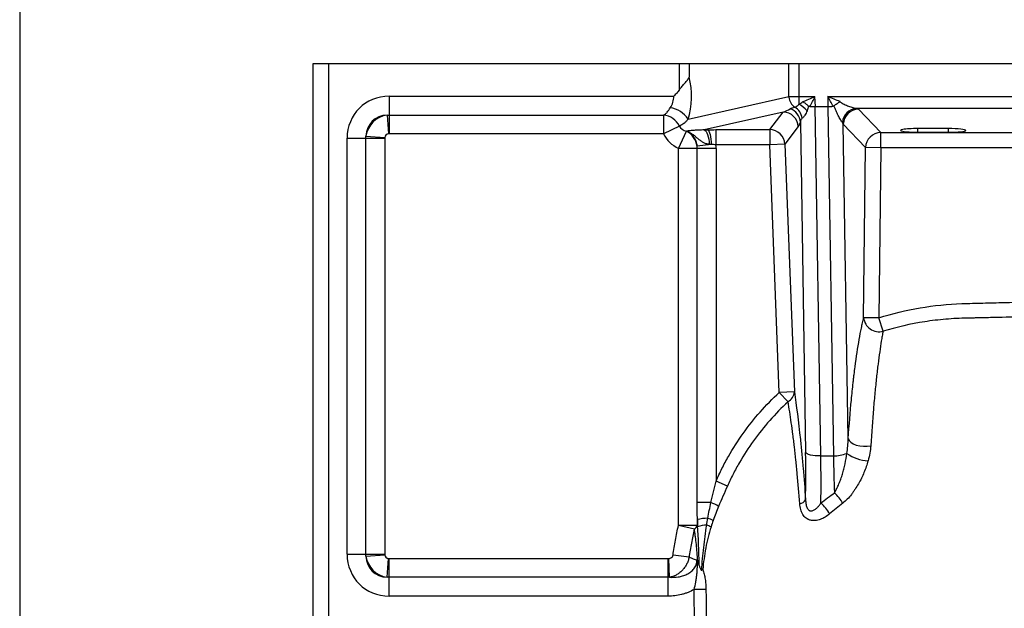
# Model space of a CAD drawing. Header units: millimetres. Extents: x 3 to 415, y 5 to 292.
# Tile 3 of 10: x 3 to 68, y 154 to 192. Entities that reach past the tile are written whole.
import ezdxf

# ---------------------------------------------------------------- set-up
doc = ezdxf.new("R2010")
doc.units = ezdxf.units.MM
doc.layers.add('FORMAT', color=179, linetype='Continuous')

msp = doc.modelspace()

# ---------------------------------------------------------------- linework, layer by layer
at = {"color": 7, "linetype": 'Continuous', "lineweight": 25}
for p, q in [((22.236, 123.035), (22.236, 189.4635)), ((22.236, 189.4635), (23.236, 189.4635)), ((23.236, 189.4635), (23.236, 123.035)), ((23.236, 189.4635), (46.2809, 189.4635)), ((46.2809, 187.7371), (46.2809, 189.4635)), ((46.2809, 189.4635), (46.9283, 189.4635)), ((46.9283, 189.4635), (46.9283, 188.5674)), ((46.9283, 189.4635), (53.4717, 189.4635)), ((53.4717, 189.4635), (54.119, 189.4635)), ((53.4717, 187.2892), (53.4717, 189.4635)), ((54.119, 189.4635), (54.119, 187.2892)), ((54.119, 189.4635), (111.7815, 189.4635)), ((27.2235, 187.3072), (45.9169, 187.3072)), ((27.2235, 187.3072), (27.2235, 186.0721)), ((46.8537, 185.7975), (53.4717, 187.2892)), ((53.4717, 187.2892), (54.119, 187.2892)), ((54.1192, 187.2849), (53.4747, 187.2419)), ((54.1192, 187.2849), (55.1888, 187.2849)), ((55.2141, 186.6236), (55.1888, 187.2849)), ((56.041, 187.2849), (56.0336, 186.6364)), ((56.041, 187.2849), (109.8595, 187.2849)), ((53.0979, 186.263), (47.9219, 185.0964)), ((52.2143, 185.11), (53.0979, 186.263)), ((55.5715, 163.6824), (55.2111, 186.6235)), ((55.2141, 186.6236), (56.0336, 186.6364)), ((56.0372, 186.6365), (56.3976, 163.6954)), ((107.9794, 186.5035), (57.9211, 186.5035)), ((58.0451, 186.4462), (59.5067, 184.9148)), ((27.0843, 186.0664), (27.1863, 184.8355)), ((27.2235, 186.0721), (45.2379, 186.0721)), ((27.2235, 186.0721), (27.2235, 184.837)), ((45.2379, 186.0721), (45.2379, 184.837)), ((54.2308, 185.6046), (54.5718, 163.9024)), ((46.2874, 185.3441), (45.2379, 184.837)), ((46.2236, 183.8836), (46.7459, 185.0015)), ((48.6829, 185.11), (52.2143, 185.11)), ((48.6829, 185.11), (48.6829, 184.1155)), ((52.2143, 185.11), (52.2143, 184.1155)), ((54.0936, 185.3067), (53.21, 184.1536)), ((57.3747, 164.809), (57.0502, 185.4631)), ((58.5119, 183.9316), (57.0502, 185.4631)), ((63.9503, 185.181), (61.9503, 185.181)), ((61.9503, 184.9408), (63.9503, 184.9408)), ((24.4637, 157.2367), (24.4637, 184.5474)), ((24.4637, 184.5474), (25.6988, 184.5474)), ((25.6988, 157.2367), (25.6988, 184.5474)), ((25.6988, 184.5474), (26.9339, 184.5474)), ((25.7045, 184.6866), (26.9354, 184.5846)), ((26.9339, 184.5474), (26.9339, 157.2367)), ((45.2379, 184.837), (27.2235, 184.837)), ((59.5067, 184.9148), (106.3938, 184.9148)), ((59.5067, 183.9203), (59.5067, 184.9148)), ((46.2236, 159.1168), (46.2236, 183.8836)), ((47.4587, 183.8836), (46.2236, 183.8836)), ((48.3773, 184.1361), (47.4503, 184.0274)), ((48.6938, 183.8836), (47.4587, 183.8836)), ((47.4587, 160.628), (47.4587, 183.8836)), ((52.2143, 184.1155), (48.6829, 184.1155)), ((48.6938, 183.8836), (48.6938, 162.0332)), ((53.21, 184.1536), (52.2143, 184.1155)), ((52.8371, 167.8577), (52.2143, 184.1155)), ((53.21, 184.1536), (53.8328, 167.8958)), ((58.3844, 172.7628), (58.5119, 183.9316)), ((59.5067, 183.9203), (58.5119, 183.9316)), ((59.5067, 183.9203), (59.3792, 172.7514)), ((106.3938, 183.9203), (59.5067, 183.9203)), ((59.3792, 172.7514), (58.3844, 172.7628)), ((59.6568, 171.867), (59.3792, 172.7514)), ((53.8328, 167.8958), (52.8371, 167.8577)), ((53.4184, 167.2372), (52.8371, 167.8577)), ((55.5715, 163.6824), (56.3976, 163.6954)), ((49.4394, 161.707), (48.6938, 162.0332)), ((48.3539, 160.628), (47.4587, 160.628)), ((47.4655, 159.1168), (46.2236, 159.1168)), ((47.2675, 158.8699), (46.2236, 159.1168)), ((47.4655, 159.5082), (47.4655, 159.1168)), ((24.4637, 157.2367), (25.6988, 157.2367)), ((25.6988, 157.2367), (26.9339, 157.2367)), ((25.7045, 157.0976), (26.9354, 157.1996)), ((46.9205, 157.0327), (45.8682, 157.1698)), ((27.0843, 155.7178), (27.1863, 156.9487)), ((27.2235, 155.7121), (27.2235, 156.9472)), ((27.2235, 156.9472), (45.5457, 156.9472)), ((45.5457, 155.7121), (45.5457, 156.9472)), ((45.6304, 155.7135), (45.5899, 156.9479)), ((27.2235, 154.477), (27.2235, 155.7121)), ((45.5457, 155.7121), (27.2235, 155.7121)), ((45.5457, 154.477), (45.5457, 155.7121)), ((48.0304, 154.9164), (47.2515, 154.9143)), ((45.5457, 154.477), (27.2235, 154.477))]:
    msp.add_line(p, q, dxfattribs=at)
at = {"color": 8, "linetype": 'Continuous', "lineweight": 25}
for p, q in [((61.9503, 184.9408), (61.9503, 185.181)), ((63.9503, 184.9408), (63.9503, 185.181))]:
    msp.add_line(p, q, dxfattribs=at)
at = {"color": 7, "linetype": 'Continuous', "lineweight": 25, "flags": 128}
for points in [[(47.9219, 185.0964), (47.9809, 185.063), (48.0381, 184.999), (48.0916, 184.9065), (48.1396, 184.7883), (48.1808, 184.6482), (48.2137, 184.4907), (48.2372, 184.3208), (48.2508, 184.144)], [(48.1442, 185.1033), (48.1864, 185.069), (48.2271, 185.0035), (48.2652, 184.9091), (48.2994, 184.7888), (48.3285, 184.6465), (48.3517, 184.4867), (48.3681, 184.3147), (48.3773, 184.1361)], [(57.3747, 164.809), (57.4259, 164.6905), (57.5353, 164.5787), (57.6962, 164.4803), (57.8987, 164.4015), (58.1302, 164.3472), (58.3764, 164.3207), (58.6223, 164.3235), (58.8525, 164.3557)], [(55.5715, 163.6824), (55.3871, 163.6839), (55.2089, 163.6943), (55.0429, 163.713), (54.895, 163.7396), (54.7701, 163.7731), (54.6725, 163.8123), (54.6056, 163.8559), (54.5718, 163.9024)]]:
    msp.add_lwpolyline(points, dxfattribs=at)
at = {"color": 7, "linetype": 'Continuous', "lineweight": 25}
for centre, radius, start, end in [((45.388, 184.8118), 1.7663, 33.922926, 80.207269), ((53.0891, 185.2573), 1.0058, 2.812015, 89.496804), ((53.2353, 185.5367), 0.9979, 3.903504, 71.483788), ((53.3099, 185.7099), 1.0463, 8.145078, 58.041174), ((53.3221, 185.1833), 1.7878, 40.950417, 63.027167), ((57.9894, 185.4993), 1.0065, 93.893556, 174.989762), ((58.0571, 185.4392), 1.0071, 90.684691, 178.640054), ((45.076, 184.7183), 1.3635, 27.319795, 83.181353), ((46.1221, 183.8087), 1.3461, 9.348593, 62.38848), ((52.2055, 184.1043), 1.0058, 2.812015, 89.496804), ((59.5187, 183.9077), 1.0071, 90.684691, 178.640054), ((46.2236, 183.8836), 1.2351, 0, 6.686733), ((46.2236, 183.8836), 2.4702, 0, 5.386422), ((59.4051, 172.8611), 1.0254, 185.499351, 284.20594), ((53.0086, 167.9547), 0.8263, 299.733113, 355.914176), ((56.4625, 165.9478), 2.2533, 268.347194, 291.461019), ((58.7892, 165.9325), 2.5672, 234.18621, 267.402364), ((54.506, 159.1542), 2.8826, 29.534541, 47.167084), ((46.2508, 155.8912), 5.1827, 59.827135, 66.058737), ((54.1096, 161.0604), 0.5245, 278.835291, 331.093649), ((53.9288, 158.6857), 2.5225, 28.249802, 49.1595), ((46.8389, 159.4165), 0.6946, 308.102542, 334.438334), ((48.2548, 155.8648), 3.7279, 91.572308, 102.223693), ((48.2013, 156.6109), 2.5315, 92.760893, 106.610856), ((46.3429, 154.1333), 5.2989, 67.59758, 70.869874), ((46.2745, 154.5957), 5.3369, 65.378474, 69.397538)]:
    msp.add_arc(centre, radius, start, end, dxfattribs=at)
for centre, major_axis, ratio, start_param, end_param in [((45.8831, 187.3072), (0, 2.5714), 0.4663077, 4.0849169, 5.2245389), ((27.4216, 184.3493), (2.1605, -2.1605), 0.9351131, 2.3897132, 3.8934721), ((44.7178, 187.3072), (0, 1.2857), 0.9326153, 4.0849169, 4.712389), ((54.1978, 187.2924), (-0.1728, 0.7665), 0.9209645, 1.3701737, 1.4307035), ((54.1645, 187.2849), (-0.1524, 0.7708), 0.8777942, 1.4539225, 2.4714899), ((54.1978, 187.2924), (0.0772, 0.0174), 0.9022237, 2.9409701, 3.0014998), ((54.1645, 187.2849), (-0.0048, 0.7857), 0.0577296, 1.5704449, 2.2739046), ((52.9966, 187.0216), (1.2834, 0.6107), 0.5196928, 4.5466494, 4.9036638), ((55.2091, 186.7548), (0.9997, 0.027), 0.1312768, 4.347255, 4.710907), ((55.3574, 182.8823), (-0.1498, 3.7411), 0.2670792, 6.2766909, 6.2796549), ((55.9909, 182.8922), (0.0505, 3.7442), 0.2670444, 0.0042404, 0.007801), ((56.0351, 186.7678), (1.0001, 0.0021), 0.1312768, 4.7141693, 5.0588839), ((56.0561, 186.4237), (2.0003, -0.0013), 0.111918, 0.1065517, 0.3700329), ((27.4216, 184.3493), (1.3103, -1.3103), 0.8479954, 2.471734, 3.8114513), ((27.2302, 184.5407), (1.1112, 1.1112), 0.959527, 0.9009377, 2.240655), ((53.9923, 187.0598), (0.0246, 1.8333), 0.23048, 3.441565, 3.7985794), ((56.0561, 185.4292), (1.0003, -0.0264), 0.4813459, 0.1249778, 0.388459), ((47.3364, 185.7458), (1.1081, 0.2498), 0.6917031, 3.3483167, 4.0032054), ((44.7202, 185.1562), (4.2482, 1.1646), 0.1725559, 5.1615655, 5.1624218), ((61.9503, 185.0609), (1.1429, 0), 0.1051042, 1.5707963, 4.712389), ((63.9503, 185.0609), (1.1429, 0), 0.1051042, 4.712389, 7.8539816), ((27.2302, 184.5407), (0.216, -0.216), 0.9351131, 2.471734, 3.8114513), ((47.3364, 185.7458), (2.2397, 0.5048), 0.9022237, 3.3483167, 4.0032054), ((53.6682, 166.4363), (-0.3795, 9.8665), 0.0844809, 4.1019513, 4.4494067), ((54.6639, 166.4744), (-0.395, 10.8664), 0.0767168, 4.1377907, 4.4497458), ((57.3909, 166.5173), (0.0993, 10.8741), 0.0921461, 1.8341464, 2.0753921), ((27.4216, 157.4349), (2.1605, 2.1605), 0.9351131, 2.3897132, 3.8934721), ((27.2302, 157.2435), (0.216, 0.216), 0.9351131, 2.471734, 3.8114513), ((27.4216, 157.4349), (1.3103, 1.3103), 0.8479954, 2.471734, 3.8114513), ((27.2302, 157.2435), (-1.1112, 1.1112), 0.959527, 0.9009377, 2.240655)]:
    msp.add_ellipse(centre, major_axis=major_axis, ratio=ratio, start_param=start_param, end_param=end_param, dxfattribs=at)
for points, knots in [([(46.2809, 187.7371), (46.337, 187.8171), (46.4001, 187.8899), (46.4953, 187.9958), (46.5271, 188.0305), (46.5902, 188.0996), (46.6211, 188.1339), (46.7098, 188.235), (46.7639, 188.3009), (46.8347, 188.4007), (46.8566, 188.4343), (46.886, 188.4842), (46.8953, 188.5009), (46.9126, 188.5341), (46.9208, 188.5509), (46.9283, 188.5674)], [0, 0, 0, 0, 0.25, 0.25, 0.375, 0.375, 0.5, 0.5, 0.75, 0.75, 0.875, 0.875, 0.9375, 0.9375, 1, 1, 1, 1]), ([(46.2809, 187.7371), (46.2268, 187.6599), (46.1691, 187.5857), (46.0475, 187.4427), (45.9832, 187.3736), (45.9169, 187.3072)], [0, 0, 0, 0, 0.5, 0.5, 1, 1, 1, 1]), ([(54.133, 186.7766), (54.1763, 186.7988), (54.2191, 186.8224), (54.3021, 186.8744), (54.3428, 186.9028), (54.3788, 186.9368)], [0, 0, 0, 0, 0.5, 0.5, 1, 1, 1, 1]), ([(54.3788, 186.9368), (54.5124, 186.9938), (54.6473, 187.0517), (54.9175, 187.1679), (55.053, 187.2263), (55.1888, 187.2849)], [0, 0, 0, 0, 0.5, 0.5, 1, 1, 1, 1]), ([(54.7726, 186.654), (54.7123, 186.7077), (54.6492, 186.7584), (54.5504, 186.8296), (54.5167, 186.8526), (54.4653, 186.8856), (54.4481, 186.8962), (54.4136, 186.917), (54.396, 186.9272), (54.3788, 186.9368)], [0, 0, 0, 0, 0.5, 0.5, 0.75, 0.75, 0.875, 0.875, 1, 1, 1, 1]), ([(54.8554, 186.6226), (54.9106, 186.7317), (54.9662, 186.842), (55.0773, 187.0628), (55.1329, 187.1737), (55.1888, 187.2849)], [0, 0, 0, 0, 0.5, 0.5, 1, 1, 1, 1]), ([(56.8347, 186.9522), (56.7036, 187.0068), (56.5715, 187.0621), (56.3067, 187.1732), (56.1739, 187.229), (56.041, 187.2849)], [0, 0, 0, 0, 0.5, 0.5, 1, 1, 1, 1]), ([(56.375, 186.645), (56.3196, 186.7506), (56.264, 186.8571), (56.1527, 187.0705), (56.0969, 187.1776), (56.041, 187.2849)], [0, 0, 0, 0, 0.5, 0.5, 1, 1, 1, 1]), ([(56.4544, 186.6763), (56.5129, 186.7283), (56.5739, 186.7775), (56.6692, 186.847), (56.7017, 186.8694), (56.7513, 186.9017), (56.7679, 186.9122), (56.8012, 186.9326), (56.8181, 186.9427), (56.8347, 186.9522)], [0, 0, 0, 0, 0.5, 0.5, 0.75, 0.75, 0.875, 0.875, 1, 1, 1, 1]), ([(56.8347, 186.9522), (56.8543, 186.9333), (56.8756, 186.9164), (56.9193, 186.8848), (56.9418, 186.8702), (57.0104, 186.8285), (57.0575, 186.8035), (57.2003, 186.7331), (57.2972, 186.6924), (57.4884, 186.6193), (57.5822, 186.5872), (57.7169, 186.5474), (57.7611, 186.5355), (57.8451, 186.5158), (57.8849, 186.5081), (57.9211, 186.5035)], [0, 0, 0, 0, 0.0625, 0.0625, 0.125, 0.125, 0.25, 0.25, 0.5, 0.5, 0.75, 0.75, 0.875, 0.875, 1, 1, 1, 1]), ([(45.2379, 186.0721), (45.2855, 186.0903), (45.3288, 186.1139), (45.3887, 186.1585), (45.4078, 186.1748), (45.4449, 186.2107), (45.4627, 186.2301), (45.5492, 186.3335), (45.6105, 186.4371), (45.6885, 186.5524)], [0, 0, 0, 0, 0.25, 0.25, 0.375, 0.375, 0.5, 0.5, 1, 1, 1, 1]), ([(53.5522, 186.4829), (53.5916, 186.5068), (53.6372, 186.5293), (53.7409, 186.5684), (53.799, 186.585), (53.8638, 186.5976)], [0, 0, 0, 0, 0.5, 0.5, 1, 1, 1, 1]), ([(53.8638, 186.5976), (53.9001, 186.6049), (53.9442, 186.6223), (54.04, 186.6818), (54.0892, 186.7221), (54.133, 186.7766)], [0, 0, 0, 0, 0.5, 0.5, 1, 1, 1, 1]), ([(54.6724, 186.355), (54.6287, 186.2442), (54.5762, 186.1438), (54.5043, 186.0357), (54.4895, 186.0149), (54.4601, 185.976), (54.4454, 185.9579), (54.4016, 185.9076), (54.3729, 185.8794), (54.3457, 185.8581)], [0, 0, 0, 0, 0.5, 0.5, 0.625, 0.625, 0.75, 0.75, 1, 1, 1, 1]), ([(54.8554, 186.6226), (54.8405, 186.6229), (54.8258, 186.6253), (54.7973, 186.6357), (54.7843, 186.6435), (54.7726, 186.654)], [0, 0, 0, 0, 0.5, 0.5, 1, 1, 1, 1]), ([(56.4544, 186.6763), (56.4431, 186.6663), (56.4307, 186.6587), (56.4034, 186.6483), (56.3893, 186.6457), (56.375, 186.645)], [0, 0, 0, 0, 0.5, 0.5, 1, 1, 1, 1]), ([(56.9867, 185.5872), (56.9678, 185.6107), (56.9468, 185.6404), (56.9025, 185.7079), (56.8793, 185.7456), (56.8088, 185.8649), (56.7601, 185.9537), (56.6635, 186.1436), (56.6158, 186.2439), (56.5273, 186.4533), (56.4864, 186.562), (56.4544, 186.6763)], [0, 0, 0, 0, 0.125, 0.125, 0.25, 0.25, 0.5, 0.5, 0.75, 0.75, 1, 1, 1, 1]), ([(46.8537, 185.7975), (46.8047, 185.7389), (46.7585, 185.6867), (46.667, 185.593), (46.6218, 185.5515), (46.5299, 185.4776), (46.4832, 185.4453), (46.3874, 185.3889), (46.3382, 185.3647), (46.2874, 185.3441)], [0, 0, 0, 0, 0.25, 0.25, 0.5, 0.5, 0.75, 0.75, 1, 1, 1, 1]), ([(54.3457, 185.8581), (54.3269, 185.8434), (54.311, 185.826), (54.2841, 185.7879), (54.2731, 185.7672), (54.246, 185.7019), (54.2355, 185.654), (54.2308, 185.6046)], [0, 0, 0, 0, 0.25, 0.25, 0.5, 0.5, 1, 1, 1, 1]), ([(47.9219, 185.0964), (47.8561, 185.0904), (47.7937, 185.0866), (47.6739, 185.0805), (47.6165, 185.0784), (47.4505, 185.0727), (47.3477, 185.0697), (47.1563, 185.0596), (47.0675, 185.0525), (46.9424, 185.037), (46.9022, 185.031), (46.8437, 185.0211), (46.8245, 185.0176), (46.7865, 185.0103), (46.7676, 185.0065), (46.7491, 185.0027)], [0, 0, 0, 0, 0.125, 0.125, 0.25, 0.25, 0.5, 0.5, 0.75, 0.75, 0.875, 0.875, 0.9375, 0.9375, 1, 1, 1, 1]), ([(48.2508, 184.144), (48.1731, 184.1488), (48.1007, 184.1637), (47.9632, 184.208), (47.8981, 184.2376), (47.7758, 184.3063), (47.7182, 184.3455), (47.607, 184.4292), (47.5531, 184.4739), (47.4445, 184.5658), (47.3897, 184.6129), (47.2758, 184.7057), (47.2168, 184.7513), (47.0932, 184.8365), (47.0285, 184.8761), (46.9266, 184.9291), (46.8919, 184.9456), (46.839, 184.9685), (46.8212, 184.9758), (46.7854, 184.9897), (46.7671, 184.9965), (46.7491, 185.0027)], [0, 0, 0, 0, 0.125, 0.125, 0.25, 0.25, 0.375, 0.375, 0.5, 0.5, 0.625, 0.625, 0.75, 0.75, 0.875, 0.875, 0.9375, 0.9375, 0.96875, 0.96875, 1, 1, 1, 1]), ([(47.4503, 184.0274), (47.4424, 184.1327), (47.4215, 184.2353), (47.3689, 184.3848), (47.3476, 184.434), (47.299, 184.5276), (47.2715, 184.5724), (47.2102, 184.6581), (47.1761, 184.6992), (47.1025, 184.7759), (47.0633, 184.8112), (46.9392, 184.9084), (46.8467, 184.962), (46.7491, 185.0027)], [0, 0, 0, 0, 0.25, 0.25, 0.375, 0.375, 0.5, 0.5, 0.625, 0.625, 0.75, 0.75, 1, 1, 1, 1]), ([(59.3792, 172.7514), (60.2743, 173.0323), (61.1766, 173.2482), (62.9948, 173.5592), (63.9106, 173.6542), (65.0636, 173.6991), (65.2947, 173.7034), (65.7567, 173.7141), (65.9877, 173.7196), (66.6807, 173.7359), (67.1427, 173.7469), (68.5285, 173.7802), (69.4524, 173.8028), (72.2241, 173.87), (74.0719, 173.9144), (77.7675, 173.9873), (79.6153, 174.0154), (81.463, 174.0255)], [0, 0, 0, 0, 0.125, 0.125, 0.25, 0.25, 0.28125, 0.28125, 0.3125, 0.3125, 0.375, 0.375, 0.5, 0.5, 0.75, 0.75, 1, 1, 1, 1]), ([(57.3747, 164.809), (57.4351, 165.7186), (57.5032, 166.5639), (57.6157, 167.745), (57.6549, 168.1241), (57.706, 168.5805), (57.7163, 168.6708), (57.7372, 168.8499), (57.7477, 168.9385), (57.7794, 169.2007), (57.8009, 169.3708), (57.9092, 170.1993), (57.9998, 170.7922), (58.1406, 171.5929), (58.1883, 171.8452), (58.2611, 172.2037), (58.2855, 172.3199), (58.3347, 172.546), (58.3595, 172.656), (58.3844, 172.7628)], [0, 0, 0, 0, 0.25, 0.25, 0.375, 0.375, 0.40625, 0.40625, 0.4375, 0.4375, 0.5, 0.5, 0.75, 0.75, 0.875, 0.875, 0.9375, 0.9375, 1, 1, 1, 1]), ([(65.194, 172.7321), (64.9596, 172.7284), (64.7248, 172.7207), (64.2564, 172.6972), (64.0225, 172.6814), (63.3215, 172.622), (62.8548, 172.5661), (61.4669, 172.3501), (60.5549, 172.1419), (59.6568, 171.867)], [0, 0, 0, 0, 0.125, 0.125, 0.25, 0.25, 0.5, 0.5, 1, 1, 1, 1]), ([(81.4684, 173.0319), (78.756, 173.0178), (76.0436, 172.9669), (71.975, 172.8803), (70.6188, 172.8497), (68.5845, 172.8046), (67.9064, 172.7897), (66.8892, 172.7677), (66.5502, 172.7605), (66.0416, 172.7497), (65.7873, 172.7444), (65.4907, 172.7382), (65.3423, 172.7352), (65.2682, 172.7336), (65.2364, 172.733), (65.2152, 172.7325), (65.2046, 172.7323), (65.194, 172.7321)], [0, 0, 0, 0, 0.5, 0.5, 0.75, 0.75, 0.875, 0.875, 0.9375, 0.9375, 0.96875, 0.984375, 0.9921875, 0.9960938, 0.9980469, 0.9980469, 1, 1, 1, 1]), ([(59.6568, 171.867), (59.638, 171.7665), (59.6194, 171.6631), (59.5822, 171.4506), (59.5638, 171.3413), (59.5087, 171.0044), (59.4724, 170.7673), (59.4004, 170.2655), (59.3648, 170.0007), (59.2943, 169.44), (59.2601, 169.1446), (59.2089, 168.6762), (59.1919, 168.5158), (59.1581, 168.1861), (59.1413, 168.0167), (59.0917, 167.4992), (59.0595, 167.1407), (58.9657, 166.0225), (58.9068, 165.2205), (58.8525, 164.3557)], [0, 0, 0, 0, 0.0625, 0.0625, 0.125, 0.125, 0.25, 0.25, 0.375, 0.375, 0.5, 0.5, 0.5625, 0.5625, 0.625, 0.625, 0.75, 0.75, 1, 1, 1, 1]), ([(48.6938, 162.0332), (48.8151, 162.3105), (48.9437, 162.5843), (49.2154, 163.125), (49.358, 163.391), (49.8043, 164.1741), (50.1269, 164.6772), (50.8199, 165.6473), (51.1904, 166.1143), (51.9782, 167.0128), (52.3957, 167.4442), (52.8371, 167.8577)], [0, 0, 0, 0, 0.125, 0.125, 0.25, 0.25, 0.5, 0.5, 0.75, 0.75, 1, 1, 1, 1]), ([(53.8328, 167.8958), (53.9705, 166.9907), (54.1031, 165.9619), (54.2445, 164.62), (54.2601, 164.4682), (54.291, 164.1599), (54.3063, 164.004), (54.3515, 163.5309), (54.3807, 163.2084), (54.4659, 162.2186), (54.5193, 161.5293), (54.5688, 160.8068)], [0, 0, 0, 0, 0.5, 0.5, 0.5625, 0.5625, 0.625, 0.625, 0.75, 0.75, 1, 1, 1, 1]), ([(53.4184, 167.2372), (52.9955, 166.8455), (52.5952, 166.4365), (51.8395, 165.5843), (51.4841, 165.141), (50.8186, 164.2199), (50.5086, 163.742), (50.0793, 162.9978), (49.9421, 162.745), (49.6804, 162.231), (49.5564, 161.9707), (49.4394, 161.707)], [0, 0, 0, 0, 0.25, 0.25, 0.5, 0.5, 0.75, 0.75, 0.875, 0.875, 1, 1, 1, 1]), ([(54.1902, 160.5421), (54.141, 161.2252), (54.0868, 161.8758), (53.999, 162.8088), (53.9686, 163.1127), (53.9058, 163.7065), (53.8732, 163.9972), (53.8234, 164.4191), (53.8067, 164.5575), (53.7728, 164.8301), (53.756, 164.9644), (53.7048, 165.3606), (53.6699, 165.6165), (53.5639, 166.3561), (53.4917, 166.8121), (53.4184, 167.2372)], [0, 0, 0, 0, 0.25, 0.25, 0.375, 0.375, 0.5, 0.5, 0.5625, 0.5625, 0.625, 0.625, 0.75, 0.75, 1, 1, 1, 1]), ([(57.287, 163.8507), (57.3091, 164.0108), (57.3284, 164.1707), (57.3587, 164.4901), (57.3699, 164.6497), (57.3747, 164.809)], [0, 0, 0, 0, 0.5, 0.5, 1, 1, 1, 1]), ([(58.8525, 164.3557), (58.8424, 164.1952), (58.8203, 164.0324), (58.7587, 163.7031), (58.7192, 163.5364), (58.6728, 163.3679)], [0, 0, 0, 0, 0.5, 0.5, 1, 1, 1, 1]), ([(56.4657, 161.2681), (56.5239, 161.3574), (56.5769, 161.4514), (56.6761, 161.6461), (56.7222, 161.7469), (56.8088, 161.954), (56.8493, 162.0599), (56.9246, 162.274), (56.9597, 162.3825), (57.0254, 162.6019), (57.0561, 162.7129), (57.1132, 162.9371), (57.1398, 163.0505), (57.2131, 163.3914), (57.2539, 163.6203), (57.287, 163.8507)], [0, 0, 0, 0, 0.125, 0.125, 0.25, 0.25, 0.375, 0.375, 0.5, 0.5, 0.625, 0.625, 0.75, 0.75, 1, 1, 1, 1]), ([(58.6728, 163.3679), (58.6013, 163.1086), (58.5127, 162.8509), (58.3542, 162.467), (58.2968, 162.3392), (58.175, 162.0891), (58.1104, 161.9663), (57.9731, 161.7254), (57.9005, 161.6074), (57.7849, 161.4342), (57.7452, 161.3772), (57.6634, 161.2646), (57.6212, 161.209), (57.4924, 161.0467), (57.403, 160.9438), (57.2154, 160.7499), (57.1175, 160.6588), (57.014, 160.5752)], [0, 0, 0, 0, 0.25, 0.25, 0.375, 0.375, 0.5, 0.5, 0.625, 0.625, 0.6875, 0.6875, 0.75, 0.75, 0.875, 0.875, 1, 1, 1, 1]), ([(49.4394, 161.707), (49.3405, 161.4843), (49.2425, 161.2616), (49.048, 160.8164), (48.9516, 160.5939), (48.8556, 160.3717)], [0, 0, 0, 0, 0.5, 0.5, 1, 1, 1, 1]), ([(56.1508, 159.8796), (56.0534, 159.8014), (55.9537, 159.7312), (55.8003, 159.6396), (55.7485, 159.6114), (55.6433, 159.5602), (55.5898, 159.5371), (55.4277, 159.4772), (55.3194, 159.4503), (55.1565, 159.4342), (55.1018, 159.433), (54.9947, 159.4398), (54.9422, 159.4479), (54.8653, 159.4674), (54.84, 159.4752), (54.7899, 159.4934), (54.7652, 159.5038), (54.6935, 159.5386), (54.6484, 159.5665), (54.5636, 159.6318), (54.5237, 159.6693), (54.4499, 159.7536), (54.4169, 159.7993), (54.3578, 159.897), (54.3317, 159.949), (54.2861, 160.0588), (54.2667, 160.1163), (54.2186, 160.2922), (54.1993, 160.415), (54.1902, 160.5421)], [0, 0, 0, 0, 0.125, 0.125, 0.1875, 0.1875, 0.25, 0.25, 0.375, 0.375, 0.4375, 0.4375, 0.5, 0.5, 0.53125, 0.53125, 0.5625, 0.5625, 0.625, 0.625, 0.6875, 0.6875, 0.75, 0.75, 0.8125, 0.8125, 0.875, 0.875, 1, 1, 1, 1]), ([(54.5688, 160.8068), (54.5721, 160.7211), (54.5792, 160.6361), (54.5993, 160.5106), (54.6076, 160.4691), (54.6289, 160.3872), (54.6416, 160.3475), (54.6727, 160.2722), (54.6913, 160.2362), (54.7351, 160.1726), (54.7598, 160.1457), (54.8008, 160.1142), (54.8152, 160.1051), (54.8448, 160.0903), (54.8599, 160.0845), (54.9061, 160.0719), (54.9367, 160.07), (54.9979, 160.0754), (55.0287, 160.083), (55.088, 160.1048), (55.1167, 160.1189), (55.1724, 160.1517), (55.1996, 160.1705), (55.2527, 160.2118), (55.2787, 160.2344), (55.3545, 160.306), (55.402, 160.3587), (55.493, 160.4713), (55.5365, 160.5312), (55.5784, 160.594)], [0, 0, 0, 0, 0.125, 0.125, 0.1875, 0.1875, 0.25, 0.25, 0.3125, 0.3125, 0.375, 0.375, 0.40625, 0.40625, 0.4375, 0.4375, 0.5, 0.5, 0.5625, 0.5625, 0.625, 0.625, 0.6875, 0.6875, 0.75, 0.75, 0.875, 0.875, 1, 1, 1, 1]), ([(45.8682, 157.1698), (45.911, 157.4988), (45.9622, 157.8255), (46.0807, 158.4744), (46.1479, 158.7968), (46.2236, 159.1168)], [0, 0, 0, 0, 0.5, 0.5, 1, 1, 1, 1]), ([(47.7505, 156.1872), (47.7792, 156.6819), (47.8239, 157.175), (47.909, 157.9128), (47.9404, 158.1585), (48.0072, 158.6494), (48.0427, 158.8945), (48.0794, 159.1395)], [0, 0, 0, 0, 0.5, 0.5, 0.75, 0.75, 1, 1, 1, 1]), ([(47.2675, 158.8699), (47.1937, 158.5669), (47.1281, 158.2623), (47.0125, 157.6499), (46.9625, 157.3421), (46.9205, 157.0327)], [0, 0, 0, 0, 0.5, 0.5, 1, 1, 1, 1]), ([(47.4859, 156.7956), (47.4635, 157.1623), (47.4343, 157.5186), (47.3799, 158.0375), (47.36, 158.2078), (47.3275, 158.4593), (47.3163, 158.5425), (47.2926, 158.7073), (47.2803, 158.789), (47.2675, 158.8699)], [0, 0, 0, 0, 0.5, 0.5, 0.75, 0.75, 0.875, 0.875, 1, 1, 1, 1]), ([(47.5823, 156.4896), (47.5761, 156.9226), (47.5663, 157.3512), (47.5421, 157.9882), (47.5325, 158.1997), (47.5089, 158.62), (47.4949, 158.8288), (47.4776, 159.0368)], [0, 0, 0, 0, 0.5, 0.5, 0.75, 0.75, 1, 1, 1, 1]), ([(48.3623, 159.0322), (48.2916, 158.8037), (48.2287, 158.573), (48.1148, 158.1084), (48.0639, 157.8745), (47.9286, 157.1681), (47.8621, 156.6934), (47.8191, 156.2154)], [0, 0, 0, 0, 0.25, 0.25, 0.5, 0.5, 1, 1, 1, 1]), ([(45.5899, 156.9479), (45.6224, 156.949), (45.6547, 156.9543), (45.7161, 156.9739), (45.7456, 156.9885), (45.7844, 157.0174), (45.7966, 157.0283), (45.8185, 157.0522), (45.8282, 157.065), (45.8448, 157.0927), (45.8518, 157.1076), (45.8624, 157.138), (45.8661, 157.1536), (45.8682, 157.1698)], [0, 0, 0, 0, 0.25, 0.25, 0.5, 0.5, 0.625, 0.625, 0.75, 0.75, 0.875, 0.875, 1, 1, 1, 1]), ([(46.9205, 157.0327), (46.9039, 156.9502), (46.8814, 156.8695), (46.8393, 156.7511), (46.8239, 156.7121), (46.7901, 156.635), (46.7717, 156.5968), (46.713, 156.4852), (46.6689, 156.4143), (46.5711, 156.2795), (46.5169, 156.2154), (46.4018, 156.0977), (46.3406, 156.0438), (46.2431, 155.9703), (46.2097, 155.9471), (46.142, 155.9038), (46.1076, 155.8836), (46.0027, 155.8275), (45.9304, 155.7959), (45.7818, 155.745), (45.7066, 155.726), (45.6304, 155.7135)], [0, 0, 0, 0, 0.125, 0.125, 0.1875, 0.1875, 0.25, 0.25, 0.375, 0.375, 0.5, 0.5, 0.625, 0.625, 0.6875, 0.6875, 0.75, 0.75, 0.875, 0.875, 1, 1, 1, 1]), ([(45.6304, 155.7135), (45.8244, 155.7037), (46.0178, 155.7119), (46.3069, 155.7581), (46.4032, 155.7795), (46.5906, 155.8351), (46.6822, 155.8693), (46.8599, 155.9544), (46.9467, 156.0058), (47.0657, 156.0962), (47.1038, 156.1287), (47.1759, 156.1991), (47.21, 156.2369), (47.272, 156.3169), (47.3003, 156.3596), (47.3495, 156.4482), (47.3705, 156.4941), (47.4049, 156.5889), (47.4184, 156.6383), (47.4375, 156.7383), (47.4431, 156.789), (47.445, 156.8398)], [0, 0, 0, 0, 0.25, 0.25, 0.375, 0.375, 0.5, 0.5, 0.625, 0.625, 0.6875, 0.6875, 0.75, 0.75, 0.8125, 0.8125, 0.875, 0.875, 0.9375, 0.9375, 1, 1, 1, 1]), ([(47.2515, 154.9143), (47.2972, 155.0778), (47.3334, 155.2415), (47.3771, 155.4869), (47.39, 155.5687), (47.4124, 155.7304), (47.422, 155.8105), (47.4386, 155.9696), (47.4456, 156.0487), (47.457, 156.2065), (47.4615, 156.2851), (47.4667, 156.4429), (47.4675, 156.522), (47.4636, 156.6411), (47.4615, 156.6809), (47.4549, 156.7604), (47.4505, 156.8004), (47.445, 156.8398)], [0, 0, 0, 0, 0.25, 0.25, 0.375, 0.375, 0.5, 0.5, 0.625, 0.625, 0.75, 0.75, 0.875, 0.875, 0.9375, 0.9375, 1, 1, 1, 1]), ([(47.5823, 156.4896), (47.5905, 156.458), (47.5997, 156.4274), (47.6201, 156.3676), (47.6313, 156.3386), (47.6565, 156.2824), (47.6704, 156.2551), (47.6955, 156.2185), (47.7046, 156.207), (47.7201, 156.1937), (47.7257, 156.1899), (47.7376, 156.1854), (47.7441, 156.1847), (47.7505, 156.1872)], [0, 0, 0, 0, 0.25, 0.25, 0.5, 0.5, 0.75, 0.75, 0.875, 0.875, 0.9375, 0.9375, 1, 1, 1, 1]), ([(47.8191, 156.2154), (47.8541, 156.121), (47.8847, 156.0219), (47.9244, 155.8667), (47.9365, 155.8139), (47.9588, 155.706), (47.9689, 155.6509), (47.9955, 155.4852), (48.0086, 155.3733), (48.0261, 155.1469), (48.0305, 155.0323), (48.0304, 154.9164)], [0, 0, 0, 0, 0.25, 0.25, 0.375, 0.375, 0.5, 0.5, 0.75, 0.75, 1, 1, 1, 1]), ([(47.2515, 154.9143), (47.1236, 154.8398), (46.9903, 154.7752), (46.783, 154.6923), (46.7123, 154.667), (46.5701, 154.6213), (46.4985, 154.6009), (46.1388, 154.5113), (45.8451, 154.477), (45.5457, 154.477)], [0, 0, 0, 0, 0.25, 0.25, 0.375, 0.375, 0.5, 0.5, 1, 1, 1, 1]), ([(47.2812, 152.4823), (47.2762, 152.8877), (47.2687, 153.4956), (47.2597, 154.205), (47.2558, 154.509), (47.2532, 154.7116), (47.2518, 154.813), (47.2515, 154.9143)], [0, 0, 0, 0, 0.5, 0.75, 0.875, 0.875, 1, 1, 1, 1]), ([(48.0304, 154.9164), (48.0303, 154.8156), (48.0314, 154.7145), (48.0338, 154.5125), (48.0372, 154.2094), (48.0452, 153.5021), (48.0519, 152.8959), (48.0564, 152.4918)], [0, 0, 0, 0, 0.125, 0.125, 0.25, 0.5, 1, 1, 1, 1])]:
    msp.add_open_spline(points, degree=3, knots=knots, dxfattribs=at)
for points in [[(54.7726, 186.654), (54.745, 186.5503), (54.7102, 186.4509), (54.6724, 186.355)], [(27.0843, 186.0664), (27.1306, 186.0702), (27.177, 186.0721), (27.2235, 186.0721)], [(47.9219, 185.0964), (47.9949, 185.0991), (48.069, 185.1014), (48.1442, 185.1033)], [(48.1442, 185.1033), (48.3212, 185.1077), (48.5008, 185.11), (48.6829, 185.11)], [(25.6988, 184.5474), (25.6988, 184.5939), (25.7007, 184.6403), (25.7045, 184.6866)], [(26.9354, 184.5846), (26.9344, 184.5722), (26.9339, 184.5599), (26.9339, 184.5474)], [(27.2235, 184.837), (27.2111, 184.837), (27.1987, 184.8365), (27.1863, 184.8355)], [(48.3773, 184.1361), (48.3345, 184.1388), (48.2924, 184.1414), (48.2508, 184.144)], [(48.6829, 184.1155), (48.5797, 184.1229), (48.4778, 184.1296), (48.3773, 184.1361)], [(48.3539, 160.628), (48.4656, 161.0963), (48.5785, 161.5648), (48.6938, 162.0332)], [(55.5784, 160.594), (55.8721, 160.8161), (56.1677, 161.0411), (56.4657, 161.2681)], [(47.4655, 159.5082), (47.4613, 159.8813), (47.4587, 160.2546), (47.4587, 160.628)], [(48.1525, 159.5913), (48.212, 159.9386), (48.2789, 160.2843), (48.3539, 160.628)], [(48.8556, 160.3717), (48.7247, 160.0686), (48.6058, 159.7603), (48.498, 159.4474)], [(57.014, 160.5752), (56.7238, 160.3407), (56.4363, 160.1086), (56.1508, 159.8796)], [(47.4776, 159.0368), (47.473, 159.1937), (47.4689, 159.3509), (47.4655, 159.5082)], [(47.4655, 159.1168), (47.4696, 159.0902), (47.4736, 159.0635), (47.4776, 159.0368)], [(48.0794, 159.1395), (48.1023, 159.2904), (48.1267, 159.441), (48.1525, 159.5913)], [(48.498, 159.4474), (48.4506, 159.3098), (48.4054, 159.1714), (48.3623, 159.0322)], [(25.7045, 157.0976), (25.7007, 157.1439), (25.6988, 157.1903), (25.6988, 157.2367)], [(26.9339, 157.2367), (26.9339, 157.2243), (26.9344, 157.2119), (26.9354, 157.1996)], [(27.1863, 156.9487), (27.1987, 156.9477), (27.2111, 156.9472), (27.2235, 156.9472)], [(45.5457, 156.9472), (45.5605, 156.9472), (45.5752, 156.9474), (45.5899, 156.9479)], [(46.9205, 157.0327), (47.0909, 156.9677), (47.2658, 156.9034), (47.445, 156.8398)], [(47.445, 156.8398), (47.4588, 156.8255), (47.4724, 156.8108), (47.4859, 156.7956)], [(47.5823, 156.4896), (47.5549, 156.5955), (47.5228, 156.6973), (47.4859, 156.7956)], [(47.7505, 156.1872), (47.7746, 156.1967), (47.7975, 156.2061), (47.8191, 156.2154)], [(27.2235, 155.7121), (27.177, 155.7121), (27.1306, 155.714), (27.0843, 155.7178)], [(45.6304, 155.7135), (45.6022, 155.7125), (45.574, 155.7121), (45.5457, 155.7121)]]:
    msp.add_open_spline(points, degree=3, dxfattribs=at)
at = {"layer": 'FORMAT'}
msp.add_line((2.9641, 292.2451), (2.9641, 5.4475), dxfattribs=at)

doc.saveas('drawing.dxf')
